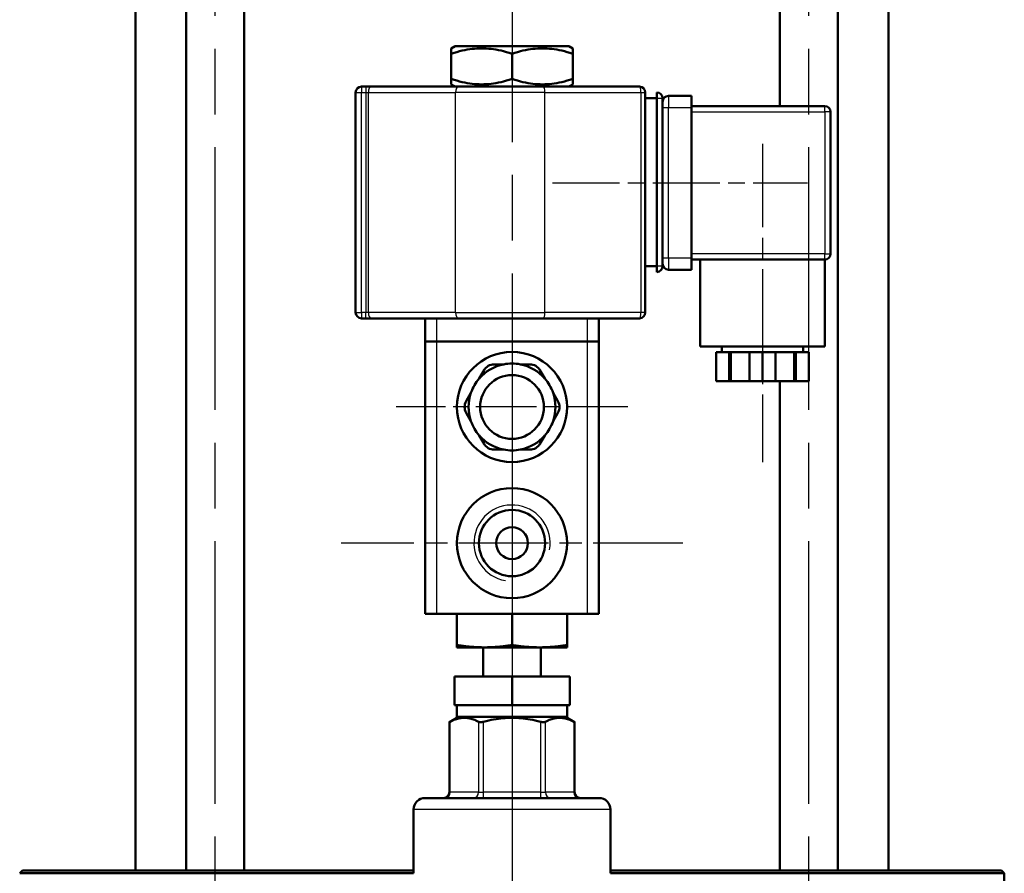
# Model space of a CAD drawing. Header units: millimetres. Extents: x 139 to 1392, y 477 to 1864.
# Tile 11 of 12: x 1144 to 1314, y 1556 to 1703. Entities that reach past the tile are written whole.
import ezdxf

# ---------------------------------------------------------------- set-up
doc = ezdxf.new("R2010")
doc.units = ezdxf.units.MM
doc.header["$LTSCALE"] = 8
doc.linetypes.add('CHAIN', pattern=[0.3543, 0.2362, -0.0295, 0.0591, -0.0295])
for name, color, linetype, lineweight in [('Gewinde(DIN)', 3, 'Continuous', 25), ('Mittellinie(DIN)', 4, 'CHAIN', 25), ('Mittelpunktmarkierung(DIN)', 4, 'CHAIN', 25), ('Sichtbare Kanten(DIN)', 7, 'Continuous', 50), ('Sichtbare tangentiale Kanten(DIN)', 3, 'Continuous', 25)]:
    doc.layers.add(name, color=color, linetype=linetype, lineweight=lineweight)

msp = doc.modelspace()

# ---------------------------------------------------------------- linework, layer by layer
at = {"layer": 'Gewinde(DIN)'}
msp.add_arc((1229.49, 1612.65), 6.58, 350, 260, dxfattribs=at)
at = {"layer": 'Mittellinie(DIN)', "linetype": 'CHAIN', "ltscale": 23.990969}
for p, q in [((1229.49, 1863.21), (1229.49, 1410.15)), ((1178.22, 1499.65), (1178.22, 1767.65)), ((1280.75, 1499.65), (1280.75, 1767.65))]:
    msp.add_line(p, q, dxfattribs=at)
at = {"layer": 'Mittellinie(DIN)', "linetype": 'CHAIN', "ltscale": 7.639451}
msp.add_line((1272.74, 1681.6), (1272.74, 1626.6), dxfattribs=at)
at = {"layer": 'Mittellinie(DIN)', "linetype": 'CHAIN', "ltscale": 6.111541}
msp.add_line((1236.49, 1674.85), (1280.49, 1674.85), dxfattribs=at)
at = {"layer": 'Mittelpunktmarkierung(DIN)', "linetype": 'CHAIN', "ltscale": 5.555937}
for p, q in [((1229.49, 1656.15), (1229.49, 1616.15)), ((1249.49, 1636.15), (1209.49, 1636.15))]:
    msp.add_line(p, q, dxfattribs=at)
at = {"layer": 'Mittelpunktmarkierung(DIN)', "linetype": 'CHAIN', "ltscale": 8.195055}
for p, q in [((1229.49, 1642.15), (1229.49, 1583.15)), ((1258.99, 1612.65), (1199.99, 1612.65))]:
    msp.add_line(p, q, dxfattribs=at)
at = {"layer": 'Sichtbare Kanten(DIN)'}
for p, q in [((1164.49, 1712.15), (1164.49, 1556.15)), ((1173.22, 1556.15), (1173.22, 1712.15)), ((1183.22, 1556.15), (1183.22, 1712.15)), ((1275.75, 1688.1), (1275.75, 1712.15)), ((1285.75, 1556.15), (1285.75, 1712.15)), ((1294.49, 1712.15), (1294.49, 1556.15)), ((1219.67, 1698.45), (1218.99, 1698.06)), ((1239.31, 1698.45), (1219.67, 1698.45)), ((1239.31, 1698.45), (1239.99, 1698.06)), ((1218.99, 1697.12), (1218.99, 1698.06)), ((1218.99, 1692.78), (1218.99, 1697.12)), ((1229.49, 1692.78), (1229.49, 1697.12)), ((1239.99, 1698.06), (1239.99, 1697.12)), ((1239.99, 1692.78), (1239.99, 1697.12)), ((1218.99, 1691.84), (1218.99, 1692.78)), ((1219.67, 1691.45), (1218.99, 1691.84)), ((1239.31, 1691.45), (1239.99, 1691.84)), ((1239.99, 1692.78), (1239.99, 1691.84)), ((1202.49, 1690.45), (1202.49, 1652.45)), ((1204.25, 1691.45), (1203.49, 1691.45)), ((1205.15, 1691.45), (1204.25, 1691.45)), ((1220.21, 1691.45), (1205.15, 1691.45)), ((1220.21, 1691.45), (1234.89, 1691.45)), ((1251.49, 1691.45), (1234.89, 1691.45)), ((1252.49, 1652.45), (1252.49, 1690.45)), ((1254.49, 1689.45), (1254.49, 1690.45)), ((1260.49, 1689.85), (1256.49, 1689.85)), ((1260.49, 1689.85), (1260.49, 1687.85)), ((1252.49, 1689.45), (1254.49, 1689.45)), ((1254.49, 1660.45), (1254.49, 1689.45)), ((1255.49, 1660.45), (1255.49, 1689.45)), ((1283.49, 1688.1), (1260.49, 1688.1)), ((1260.49, 1687.85), (1260.49, 1661.85)), ((1284.49, 1662.6), (1284.49, 1687.1)), ((1260.49, 1661.85), (1260.49, 1659.85)), ((1260.49, 1661.6), (1283.49, 1661.6)), ((1261.99, 1661.6), (1261.99, 1646.6)), ((1283.49, 1661.6), (1283.49, 1646.6)), ((1252.49, 1660.45), (1254.49, 1660.45)), ((1254.49, 1659.45), (1254.49, 1660.45)), ((1256.49, 1659.85), (1260.49, 1659.85)), ((1203.49, 1651.45), (1204.25, 1651.45)), ((1204.25, 1651.45), (1205.15, 1651.45)), ((1205.15, 1651.45), (1220.21, 1651.45)), ((1214.49, 1651.45), (1214.49, 1647.45)), ((1234.89, 1651.45), (1220.21, 1651.45)), ((1234.89, 1651.45), (1251.49, 1651.45)), ((1244.49, 1647.45), (1244.49, 1651.45)), ((1214.49, 1647.45), (1216.49, 1647.45)), ((1214.49, 1647.45), (1214.49, 1600.45)), ((1242.49, 1647.45), (1216.49, 1647.45)), ((1242.49, 1647.45), (1244.49, 1647.45)), ((1244.49, 1600.45), (1244.49, 1647.45)), ((1283.49, 1646.6), (1261.99, 1646.6)), ((1267, 1645.6), (1264.74, 1645.6)), ((1264.74, 1645.6), (1264.74, 1640.6)), ((1265.74, 1646.6), (1265.74, 1645.6)), ((1267.25, 1645.6), (1267, 1645.6)), ((1267, 1640.6), (1267, 1645.6)), ((1270.47, 1645.6), (1267.25, 1645.6)), ((1267.25, 1640.6), (1267.25, 1645.6)), ((1272.74, 1645.6), (1270.47, 1645.6)), ((1270.47, 1645.6), (1270.47, 1640.6)), ((1275, 1645.6), (1272.74, 1645.6)), ((1272.74, 1645.6), (1272.74, 1640.6)), ((1278.22, 1645.6), (1275, 1645.6)), ((1275, 1640.6), (1275, 1645.6)), ((1278.47, 1645.6), (1278.22, 1645.6)), ((1278.22, 1640.6), (1278.22, 1645.6)), ((1280.74, 1645.6), (1278.47, 1645.6)), ((1278.47, 1645.6), (1278.47, 1640.6)), ((1279.74, 1646.6), (1279.74, 1645.6)), ((1280.74, 1645.6), (1280.74, 1640.6)), ((1224.66, 1642.51), (1223.83, 1641.08)), ((1228.05, 1643.51), (1226.39, 1643.51)), ((1232.58, 1643.51), (1230.92, 1643.51)), ((1235.14, 1641.08), (1234.31, 1642.51)), ((1264.74, 1640.6), (1267, 1640.6)), ((1267.25, 1640.6), (1267, 1640.6)), ((1270.47, 1640.6), (1267.25, 1640.6)), ((1270.47, 1640.6), (1272.74, 1640.6)), ((1272.74, 1640.6), (1275, 1640.6)), ((1278.22, 1640.6), (1275, 1640.6)), ((1275.75, 1556.15), (1275.75, 1640.6)), ((1278.47, 1640.6), (1278.22, 1640.6)), ((1278.47, 1640.6), (1280.74, 1640.6)), ((1222.39, 1638.59), (1221.56, 1637.15)), ((1237.41, 1637.15), (1236.58, 1638.59)), ((1221.56, 1635.15), (1222.39, 1633.71)), ((1236.58, 1633.71), (1237.41, 1635.15)), ((1223.83, 1631.23), (1224.66, 1629.79)), ((1234.31, 1629.79), (1235.14, 1631.23)), ((1226.39, 1628.79), (1228.05, 1628.79)), ((1230.92, 1628.79), (1232.58, 1628.79)), ((1216.49, 1600.45), (1214.49, 1600.45)), ((1242.49, 1600.45), (1216.49, 1600.45)), ((1219.99, 1595.05), (1219.99, 1600.45)), ((1229.49, 1595.05), (1229.49, 1600.45)), ((1238.99, 1595.05), (1238.99, 1600.45)), ((1244.49, 1600.45), (1242.49, 1600.45)), ((1219.99, 1595.05), (1219.99, 1594.65)), ((1224.74, 1594.65), (1219.99, 1594.65)), ((1224.49, 1589.65), (1224.49, 1594.65)), ((1234.24, 1594.65), (1224.74, 1594.65)), ((1238.99, 1594.65), (1234.24, 1594.65)), ((1234.49, 1589.65), (1234.49, 1594.65)), ((1238.99, 1594.65), (1238.99, 1595.05)), ((1219.53, 1589.65), (1219.53, 1584.65)), ((1219.53, 1589.65), (1229.49, 1589.65)), ((1229.49, 1589.65), (1239.45, 1589.65)), ((1229.49, 1589.65), (1229.49, 1584.65)), ((1239.45, 1584.65), (1239.45, 1589.65)), ((1229.49, 1584.65), (1219.53, 1584.65)), ((1219.99, 1582.65), (1219.99, 1584.65)), ((1239.45, 1584.65), (1229.49, 1584.65)), ((1238.99, 1582.65), (1238.99, 1584.65)), ((1220.25, 1582.65), (1218.67, 1581.74)), ((1218.67, 1569.65), (1218.67, 1581.74)), ((1238.99, 1582.65), (1219.99, 1582.65)), ((1238.72, 1582.65), (1240.3, 1581.74)), ((1240.3, 1569.65), (1240.3, 1581.74)), ((1214.49, 1568.65), (1244.49, 1568.65)), ((1212.49, 1555.65), (1212.49, 1566.65)), ((1246.49, 1555.65), (1246.49, 1566.65)), ((1144.99, 1556.15), (1144.49, 1555.65)), ((1212.49, 1555.65), (1144.49, 1555.65)), ((1144.99, 1556.15), (1212.49, 1556.15)), ((1246.49, 1556.15), (1313.99, 1556.15)), ((1314.49, 1555.65), (1246.49, 1555.65)), ((1313.99, 1556.15), (1314.49, 1555.65)), ((1314.49, 1555.65), (1314.49, 1536.53))]:
    msp.add_line(p, q, dxfattribs=at)
at = {"layer": 'Sichtbare Kanten(DIN)', "flags": 128}
for points in [[(1229.49, 1697.12), (1228.99, 1697.28), (1228.51, 1697.42), (1228.04, 1697.55), (1227.59, 1697.66), (1227.15, 1697.76), (1226.72, 1697.84), (1226.29, 1697.91), (1225.87, 1697.96), (1225.46, 1698), (1225.05, 1698.03), (1224.64, 1698.05), (1224.24, 1698.06), (1223.83, 1698.05), (1223.42, 1698.03), (1223.01, 1698), (1222.6, 1697.96), (1222.18, 1697.91), (1221.76, 1697.84), (1221.32, 1697.76), (1220.88, 1697.66), (1220.43, 1697.55), (1219.96, 1697.42), (1219.48, 1697.28), (1218.99, 1697.12)], [(1239.99, 1697.12), (1239.49, 1697.28), (1239.01, 1697.42), (1238.54, 1697.55), (1238.09, 1697.66), (1237.65, 1697.76), (1237.22, 1697.84), (1236.79, 1697.91), (1236.37, 1697.96), (1235.96, 1698), (1235.55, 1698.03), (1235.14, 1698.05), (1234.74, 1698.06), (1234.33, 1698.05), (1233.92, 1698.03), (1233.51, 1698), (1233.1, 1697.96), (1232.68, 1697.91), (1232.26, 1697.84), (1231.82, 1697.76), (1231.38, 1697.66), (1230.93, 1697.55), (1230.46, 1697.42), (1229.98, 1697.28), (1229.49, 1697.12)], [(1218.99, 1692.78), (1219.48, 1692.62), (1219.96, 1692.48), (1220.43, 1692.35), (1220.88, 1692.24), (1221.32, 1692.15), (1221.76, 1692.07), (1222.18, 1692), (1222.6, 1691.94), (1223.01, 1691.9), (1223.42, 1691.87), (1223.83, 1691.85), (1224.24, 1691.84), (1224.64, 1691.85), (1225.05, 1691.87), (1225.46, 1691.9), (1225.87, 1691.94), (1226.29, 1692), (1226.72, 1692.07), (1227.15, 1692.15), (1227.59, 1692.24), (1228.04, 1692.35), (1228.51, 1692.48), (1228.99, 1692.62), (1229.49, 1692.78)], [(1229.49, 1692.78), (1229.98, 1692.62), (1230.46, 1692.48), (1230.93, 1692.35), (1231.38, 1692.24), (1231.82, 1692.15), (1232.26, 1692.07), (1232.68, 1692), (1233.1, 1691.94), (1233.51, 1691.9), (1233.92, 1691.87), (1234.33, 1691.85), (1234.74, 1691.84), (1235.14, 1691.85), (1235.55, 1691.87), (1235.96, 1691.9), (1236.37, 1691.94), (1236.79, 1692), (1237.22, 1692.07), (1237.65, 1692.15), (1238.09, 1692.24), (1238.54, 1692.35), (1239.01, 1692.48), (1239.49, 1692.62), (1239.99, 1692.78)], [(1224.74, 1594.65), (1224.55, 1594.65), (1224.35, 1594.65), (1224.16, 1594.66), (1223.97, 1594.66), (1223.78, 1594.67), (1223.59, 1594.68), (1223.4, 1594.68), (1223.21, 1594.69), (1223.02, 1594.71), (1222.83, 1594.72), (1222.64, 1594.73), (1222.44, 1594.75), (1222.25, 1594.77), (1222.05, 1594.78), (1221.85, 1594.8), (1221.65, 1594.82), (1221.45, 1594.85), (1221.25, 1594.87), (1221.05, 1594.9), (1220.84, 1594.92), (1220.63, 1594.95), (1220.42, 1594.98), (1220.2, 1595.01), (1219.99, 1595.05)], [(1229.49, 1595.05), (1229.27, 1595.01), (1229.05, 1594.98), (1228.84, 1594.95), (1228.63, 1594.92), (1228.43, 1594.9), (1228.22, 1594.87), (1228.02, 1594.85), (1227.82, 1594.82), (1227.62, 1594.8), (1227.42, 1594.78), (1227.23, 1594.77), (1227.03, 1594.75), (1226.84, 1594.73), (1226.64, 1594.72), (1226.45, 1594.71), (1226.26, 1594.69), (1226.07, 1594.68), (1225.88, 1594.68), (1225.69, 1594.67), (1225.5, 1594.66), (1225.31, 1594.66), (1225.12, 1594.65), (1224.93, 1594.65), (1224.74, 1594.65)], [(1234.24, 1594.65), (1234.05, 1594.65), (1233.85, 1594.65), (1233.66, 1594.66), (1233.47, 1594.66), (1233.28, 1594.67), (1233.09, 1594.68), (1232.9, 1594.68), (1232.71, 1594.69), (1232.52, 1594.71), (1232.33, 1594.72), (1232.14, 1594.73), (1231.94, 1594.75), (1231.75, 1594.77), (1231.55, 1594.78), (1231.35, 1594.8), (1231.15, 1594.82), (1230.95, 1594.85), (1230.75, 1594.87), (1230.55, 1594.9), (1230.34, 1594.92), (1230.13, 1594.95), (1229.92, 1594.98), (1229.7, 1595.01), (1229.49, 1595.05)], [(1238.99, 1595.05), (1238.77, 1595.01), (1238.55, 1594.98), (1238.34, 1594.95), (1238.13, 1594.92), (1237.93, 1594.9), (1237.72, 1594.87), (1237.52, 1594.85), (1237.32, 1594.82), (1237.12, 1594.8), (1236.92, 1594.78), (1236.73, 1594.77), (1236.53, 1594.75), (1236.34, 1594.73), (1236.14, 1594.72), (1235.95, 1594.71), (1235.76, 1594.69), (1235.57, 1594.68), (1235.38, 1594.68), (1235.19, 1594.67), (1235, 1594.66), (1234.81, 1594.66), (1234.62, 1594.65), (1234.43, 1594.65), (1234.24, 1594.65)], [(1218.81, 1581.81), (1218.79, 1581.81), (1218.78, 1581.8), (1218.77, 1581.79), (1218.77, 1581.79), (1218.76, 1581.79), (1218.75, 1581.78), (1218.74, 1581.78), (1218.73, 1581.77), (1218.72, 1581.77), (1218.72, 1581.76), (1218.71, 1581.76), (1218.71, 1581.76), (1218.7, 1581.76), (1218.7, 1581.75), (1218.69, 1581.75), (1218.69, 1581.75), (1218.68, 1581.75), (1218.68, 1581.75), (1218.68, 1581.74), (1218.68, 1581.74), (1218.67, 1581.74), (1218.67, 1581.74), (1218.67, 1581.74), (1218.67, 1581.74)], [(1223.71, 1581.81), (1223.49, 1581.93), (1223.27, 1582.03), (1223.05, 1582.12), (1222.84, 1582.2), (1222.63, 1582.27), (1222.43, 1582.34), (1222.23, 1582.39), (1222.03, 1582.43), (1221.84, 1582.46), (1221.64, 1582.48), (1221.45, 1582.5), (1221.26, 1582.5), (1221.07, 1582.5), (1220.87, 1582.48), (1220.68, 1582.46), (1220.48, 1582.43), (1220.29, 1582.39), (1220.09, 1582.34), (1219.88, 1582.27), (1219.68, 1582.2), (1219.47, 1582.12), (1219.25, 1582.03), (1219.03, 1581.93), (1218.81, 1581.81)], [(1224.58, 1581.81), (1224.54, 1581.8), (1224.49, 1581.79), (1224.45, 1581.78), (1224.41, 1581.77), (1224.36, 1581.76), (1224.32, 1581.76), (1224.28, 1581.75), (1224.24, 1581.75), (1224.19, 1581.75), (1224.16, 1581.74), (1224.12, 1581.74), (1224.08, 1581.74), (1224.04, 1581.74), (1224.01, 1581.74), (1223.97, 1581.75), (1223.94, 1581.75), (1223.9, 1581.75), (1223.87, 1581.76), (1223.84, 1581.76), (1223.81, 1581.77), (1223.79, 1581.78), (1223.76, 1581.79), (1223.74, 1581.8), (1223.71, 1581.81)], [(1234.39, 1581.81), (1233.94, 1581.93), (1233.5, 1582.03), (1233.07, 1582.12), (1232.65, 1582.2), (1232.24, 1582.27), (1231.83, 1582.34), (1231.43, 1582.39), (1231.04, 1582.43), (1230.65, 1582.46), (1230.26, 1582.48), (1229.87, 1582.5), (1229.49, 1582.5), (1229.1, 1582.5), (1228.72, 1582.48), (1228.33, 1582.46), (1227.94, 1582.43), (1227.54, 1582.39), (1227.14, 1582.34), (1226.74, 1582.27), (1226.32, 1582.2), (1225.9, 1582.12), (1225.47, 1582.03), (1225.03, 1581.93), (1224.58, 1581.81)], [(1235.26, 1581.81), (1235.24, 1581.8), (1235.21, 1581.79), (1235.19, 1581.78), (1235.16, 1581.77), (1235.13, 1581.76), (1235.1, 1581.76), (1235.07, 1581.75), (1235.04, 1581.75), (1235, 1581.75), (1234.97, 1581.74), (1234.93, 1581.74), (1234.89, 1581.74), (1234.86, 1581.74), (1234.82, 1581.74), (1234.78, 1581.75), (1234.74, 1581.75), (1234.7, 1581.75), (1234.65, 1581.76), (1234.61, 1581.76), (1234.57, 1581.77), (1234.52, 1581.78), (1234.48, 1581.79), (1234.44, 1581.8), (1234.39, 1581.81)], [(1240.17, 1581.81), (1239.94, 1581.93), (1239.72, 1582.03), (1239.5, 1582.12), (1239.29, 1582.2), (1239.09, 1582.27), (1238.89, 1582.34), (1238.69, 1582.39), (1238.49, 1582.43), (1238.29, 1582.46), (1238.1, 1582.48), (1237.91, 1582.5), (1237.71, 1582.5), (1237.52, 1582.5), (1237.33, 1582.48), (1237.13, 1582.46), (1236.94, 1582.43), (1236.74, 1582.39), (1236.54, 1582.34), (1236.34, 1582.27), (1236.13, 1582.2), (1235.92, 1582.12), (1235.71, 1582.03), (1235.49, 1581.93), (1235.26, 1581.81)], [(1240.3, 1581.74), (1240.3, 1581.74), (1240.3, 1581.74), (1240.3, 1581.74), (1240.3, 1581.74), (1240.3, 1581.74), (1240.29, 1581.75), (1240.29, 1581.75), (1240.29, 1581.75), (1240.28, 1581.75), (1240.28, 1581.75), (1240.27, 1581.76), (1240.27, 1581.76), (1240.26, 1581.76), (1240.25, 1581.76), (1240.25, 1581.77), (1240.24, 1581.77), (1240.23, 1581.78), (1240.23, 1581.78), (1240.22, 1581.79), (1240.21, 1581.79), (1240.2, 1581.79), (1240.19, 1581.8), (1240.18, 1581.81), (1240.17, 1581.81)]]:
    msp.add_lwpolyline(points, dxfattribs=at)
at = {"layer": 'Sichtbare Kanten(DIN)'}
for centre, radius in [((1229.49, 1636.15), 9.5), ((1229.49, 1636.15), 5.5), ((1229.49, 1612.65), 9.5), ((1229.49, 1612.65), 5.72), ((1229.49, 1612.65), 2.75)]:
    msp.add_circle(centre, radius, dxfattribs=at)
for centre, radius, start, end in [((1203.49, 1690.45), 1, 90, 180), ((1251.49, 1690.45), 1, 0, 90), ((1254.49, 1689.45), 1, 0, 90), ((1256.49, 1688.85), 1, 90, 180), ((1283.49, 1687.1), 1, 0, 90), ((1283.49, 1662.6), 1, 270, 0), ((1254.49, 1660.45), 1, 270, 0), ((1256.49, 1660.85), 1, 180, 270), ((1203.49, 1652.45), 1, 180, 270), ((1251.49, 1652.45), 1, 270, 0), ((1229.49, 1636.15), 7.5, 101.0395, 138.9605), ((1226.39, 1641.51), 2, 90, 150), ((1229.49, 1636.15), 7.5, 78.9605, 101.0395), ((1229.49, 1636.15), 7.5, 41.0395, 78.9605), ((1232.58, 1641.51), 2, 30, 90), ((1229.49, 1636.15), 7.5, 138.9605, 161.0395), ((1229.49, 1636.15), 7.5, 18.9605, 41.0395), ((1223.3, 1636.15), 2, 150, 210), ((1229.49, 1636.15), 7.5, 161.0395, 198.9605), ((1229.49, 1636.15), 7.5, 341.0395, 18.9605), ((1235.68, 1636.15), 2, 330, 30), ((1229.49, 1636.15), 7.5, 198.9605, 221.0395), ((1229.49, 1636.15), 7.5, 318.9605, 341.0395), ((1229.49, 1636.15), 7.5, 221.0395, 258.9605), ((1229.49, 1636.15), 7.5, 281.0395, 318.9605), ((1226.39, 1630.79), 2, 210, 270), ((1229.49, 1636.15), 7.5, 258.9605, 281.0395), ((1232.58, 1630.79), 2, 270, 330), ((1217.67, 1569.65), 1, 270, 0), ((1241.3, 1569.65), 1, 180, 270), ((1214.49, 1566.65), 2, 90, 180), ((1244.49, 1566.65), 2, 0, 90)]:
    msp.add_arc(centre, radius, start, end, dxfattribs=at)
at = {"layer": 'Sichtbare tangentiale Kanten(DIN)'}
for p, q in [((1202.49, 1690.45), (1203.49, 1690.45)), ((1203.49, 1691.45), (1203.49, 1690.45)), ((1203.49, 1652.45), (1203.49, 1690.45)), ((1203.49, 1690.45), (1204.25, 1690.45)), ((1204.25, 1691.45), (1204.25, 1690.45)), ((1204.25, 1690.45), (1204.7, 1690.45)), ((1204.25, 1690.45), (1204.25, 1652.45)), ((1204.7, 1652.45), (1204.7, 1690.45)), ((1204.7, 1690.45), (1219.75, 1690.45)), ((1235.16, 1690.45), (1219.75, 1690.45)), ((1219.75, 1652.45), (1219.75, 1690.45)), ((1235.16, 1690.45), (1251.75, 1690.45)), ((1235.16, 1652.45), (1235.16, 1690.45)), ((1251.75, 1690.45), (1252.49, 1690.45)), ((1251.75, 1690.45), (1251.75, 1652.45)), ((1256.49, 1689.85), (1256.49, 1687.85)), ((1254.49, 1689.45), (1255.49, 1689.45)), ((1283.49, 1687.1), (1283.49, 1688.1)), ((1255.49, 1687.85), (1256.49, 1687.85)), ((1256.49, 1687.85), (1260.49, 1687.85)), ((1256.49, 1661.85), (1256.49, 1687.85)), ((1260.49, 1687.1), (1283.49, 1687.1)), ((1284.49, 1687.1), (1283.49, 1687.1)), ((1283.49, 1687.1), (1283.49, 1662.6)), ((1283.49, 1662.6), (1260.49, 1662.6)), ((1283.49, 1661.6), (1283.49, 1662.6)), ((1283.49, 1662.6), (1284.49, 1662.6)), ((1256.49, 1661.85), (1255.49, 1661.85)), ((1256.49, 1661.85), (1256.49, 1659.85)), ((1260.49, 1661.85), (1256.49, 1661.85)), ((1255.49, 1660.45), (1254.49, 1660.45)), ((1202.49, 1652.45), (1203.49, 1652.45)), ((1203.49, 1652.45), (1203.49, 1651.45)), ((1204.25, 1652.45), (1203.49, 1652.45)), ((1204.25, 1651.45), (1204.25, 1652.45)), ((1204.7, 1652.45), (1204.25, 1652.45)), ((1219.75, 1652.45), (1204.7, 1652.45)), ((1219.75, 1652.45), (1235.16, 1652.45)), ((1251.75, 1652.45), (1235.16, 1652.45)), ((1252.49, 1652.45), (1251.75, 1652.45)), ((1216.49, 1647.45), (1216.49, 1651.45)), ((1242.49, 1651.45), (1242.49, 1647.45)), ((1216.49, 1600.45), (1216.49, 1647.45)), ((1242.49, 1647.45), (1242.49, 1600.45)), ((1218.81, 1569.65), (1218.81, 1581.81)), ((1223.71, 1581.81), (1223.71, 1569.65)), ((1224.58, 1569.65), (1224.58, 1581.81)), ((1234.39, 1581.81), (1234.39, 1569.65)), ((1235.26, 1569.65), (1235.26, 1581.81)), ((1240.17, 1581.81), (1240.17, 1569.65)), ((1218.67, 1569.65), (1218.81, 1569.65)), ((1223.71, 1569.65), (1218.81, 1569.65)), ((1223.71, 1569.65), (1224.58, 1569.65)), ((1224.58, 1568.65), (1224.58, 1569.65)), ((1234.39, 1569.65), (1224.58, 1569.65)), ((1234.39, 1569.65), (1234.39, 1568.65)), ((1234.39, 1569.65), (1235.26, 1569.65)), ((1240.17, 1569.65), (1235.26, 1569.65)), ((1240.17, 1569.65), (1240.3, 1569.65)), ((1246.49, 1566.65), (1212.49, 1566.65))]:
    msp.add_line(p, q, dxfattribs=at)
for centre, major_axis, ratio, start_param, end_param in [((1205.15, 1690.45), (0, 1), 0.452734, 0, 1.570796), ((1220.21, 1690.45), (0, 1), 0.452734, 0, 1.570796), ((1234.89, 1690.45), (0, 1), 0.263766, 4.712389, 6.283185), ((1251.49, 1690.45), (0, 1), 0.263766, 4.712389, 6.283185), ((1205.15, 1652.45), (0, -1), 0.452734, 4.712389, 6.283185), ((1220.21, 1652.45), (0, -1), 0.452734, 4.712389, 6.283185), ((1234.89, 1652.45), (0, -1), 0.263766, 0, 1.570796), ((1251.49, 1652.45), (0, -1), 0.263766, 0, 1.570796), ((1217.94, 1569.65), (0, -1), 0.866025, 0, 1.570796), ((1222.85, 1569.65), (0, -1), 0.866025, 0, 1.570796), ((1236.13, 1569.65), (0, -1), 0.866025, 4.712389, 6.283185), ((1241.03, 1569.65), (0, -1), 0.866025, 4.712389, 6.283185)]:
    msp.add_ellipse(centre, major_axis=major_axis, ratio=ratio, start_param=start_param, end_param=end_param, dxfattribs=at)

doc.saveas('drawing.dxf')
